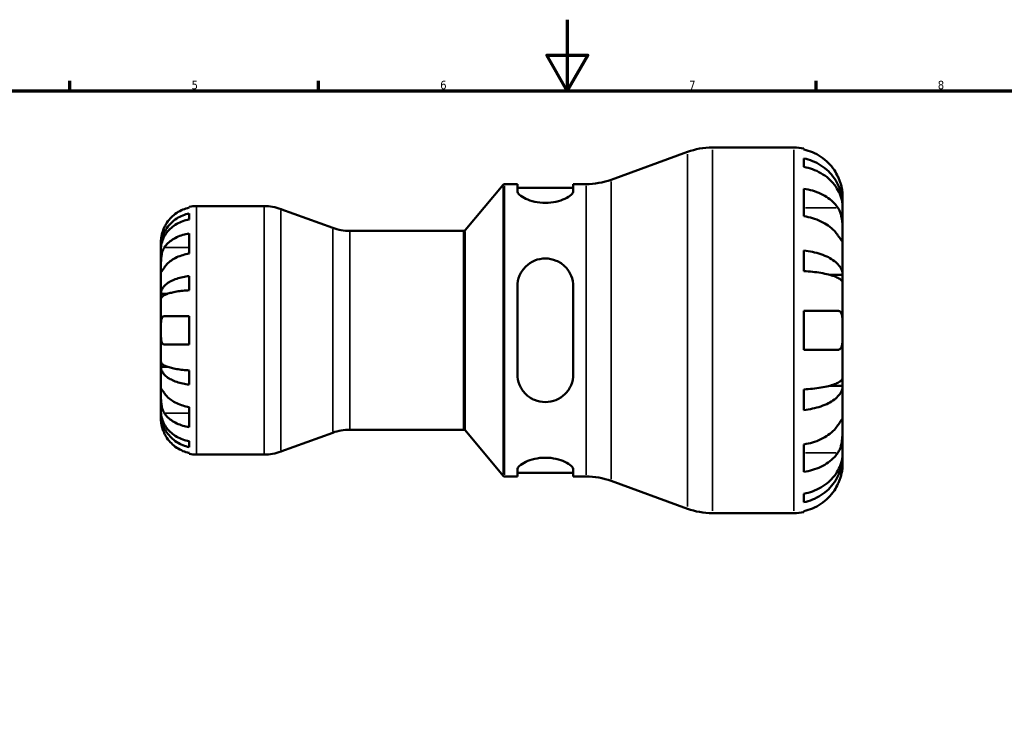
# Model space of a CAD drawing. Header units: millimetres. Extents: x 0 to 903, y -173 to 594.
# Tile 6 of 8: x 266 to 544, y 399 to 594. Entities that reach past the tile are written whole.
import ezdxf

# ---------------------------------------------------------------- set-up
doc = ezdxf.new("R2010")
doc.units = ezdxf.units.MM
for name, color, linetype, lineweight in [('Border (ANSI)', 7, 'Continuous', 70), ('Visible (ANSI)', 7, 'Continuous', 50), ('Visible Narrow (ANSI)', 7, 'Continuous', 35)]:
    doc.layers.add(name, color=color, linetype=linetype, lineweight=lineweight)
doc.styles.add('Note Text (ANSI)', font='tahoma.ttf')

# ---------------------------------------------------------------- blocks, each defined once
blk = doc.blocks.new('Borders Default Border')
at = {"layer": 'Border (ANSI)'}
for p, q in [((280.33, 574), (280.33, 576.8)), ((350.42, 574), (350.42, 576.8)), ((490.58, 574), (490.58, 576.8))]:
    blk.add_line(p, q, dxfattribs=at)
at = {"layer": 'Border (ANSI)', "flags": 128}
for points in [[(420.5, 594), (420.5, 574), (414.73, 584), (426.27, 584), (420.5, 574)], [(20, 20), (20, 574), (821, 574), (821, 20), (20, 20)]]:
    blk.add_lwpolyline(points, dxfattribs=at)
at = {"layer": 'Border (ANSI)', "color": 5, "true_color": 0x0000ff, "char_height": 2.4, "attachment_point": 7, "style": 'Note Text (ANSI)'}
for s, insert in [('5', (314.67, 574.35)), ('6', (384.69, 574.35)), ('7', (454.8, 574.4)), ('8', (524.84, 574.35))]:
    blk.add_mtext(s, dxfattribs=dict(at, insert=insert))

msp = doc.modelspace()

# ---------------------------------------------------------------- linework, layer by layer
at = {"layer": 'Visible (ANSI)'}
for p, q in [((461.35, 557.98), (484.33, 557.98)), ((487.07, 557.71), (487.07, 557.41)), ((432.83, 548.92), (454.3, 556.74)), ((487.07, 554.92), (487.07, 552.52)), ((391.68, 534.66), (402.46, 547.5)), ((402.84, 547.68), (406.44, 547.68)), ((406.44, 547.68), (406.44, 545.78)), ((406.44, 546.65), (422.19, 546.65)), ((422.19, 547.68), (425.78, 547.68)), ((422.19, 545.78), (422.19, 547.68)), ((487.07, 546.37), (487.07, 538.62)), ((498.03, 541.87), (498.03, 544.28)), ((314.03, 541.05), (314.03, 541.28)), ((316.03, 541.48), (335.07, 541.48)), ((498.03, 541.87), (497.99, 541.87)), ((498.03, 540.9), (498.03, 541.87)), ((498.03, 533.21), (498.03, 540.9)), ((314.03, 537.74), (314.03, 539.4)), ((354.45, 535.33), (339.85, 540.64)), ((314.03, 528.1), (314.03, 533.75)), ((359.23, 534.48), (391.3, 534.48)), ((498.03, 522.1), (498.03, 533.21)), ((306.03, 529.87), (306.03, 531.48)), ((306.03, 529.26), (306.03, 529.87)), ((306.03, 529.87), (306.06, 529.87)), ((306.03, 524.16), (306.03, 529.26)), ((487.07, 528.95), (487.07, 523.15)), ((306.03, 516.78), (306.03, 524.16)), ((314.03, 517.77), (314.03, 521.78)), ((498.03, 522.1), (494.43, 522.1)), ((498.03, 519.78), (498.03, 522.1)), ((406.44, 518.84), (406.44, 494.12)), ((422.19, 494.12), (422.19, 518.84)), ((498.03, 506.48), (498.03, 519.78)), ((306.03, 515.31), (306.03, 516.78)), ((306.03, 516.78), (307.94, 516.78)), ((306.03, 506.48), (306.03, 515.31)), ((306.99, 510.48), (314.03, 510.48)), ((314.03, 502.48), (314.03, 510.48)), ((487.07, 511.96), (487.07, 501)), ((487.07, 511.96), (496.73, 511.96)), ((306.03, 497.66), (306.03, 506.48)), ((498.03, 493.19), (498.03, 506.48)), ((314.03, 502.48), (306.99, 502.48)), ((496.73, 501), (487.07, 501)), ((306.03, 496.18), (306.03, 497.66)), ((306.03, 488.8), (306.03, 496.18)), ((306.03, 496.18), (307.94, 496.18)), ((314.03, 491.19), (314.03, 495.2)), ((498.03, 490.86), (498.03, 493.19)), ((306.03, 483.7), (306.03, 488.8)), ((487.07, 489.81), (487.07, 484.02)), ((498.03, 490.86), (494.43, 490.86)), ((498.03, 479.75), (498.03, 490.86)), ((306.03, 483.09), (306.03, 483.7)), ((306.03, 481.48), (306.03, 483.09)), ((306.03, 483.09), (306.06, 483.09)), ((314.03, 479.21), (314.03, 484.87)), ((354.45, 477.64), (339.85, 472.33)), ((359.23, 478.48), (391.3, 478.48)), ((391.68, 478.3), (402.46, 465.46)), ((498.03, 472.06), (498.03, 479.75)), ((314.03, 473.57), (314.03, 475.23)), ((487.07, 474.34), (487.07, 466.59)), ((314.03, 471.68), (314.03, 471.92)), ((316.03, 471.48), (335.07, 471.48)), ((498.03, 471.1), (498.03, 472.06)), ((498.03, 471.1), (497.99, 471.1)), ((498.03, 468.68), (498.03, 471.1)), ((406.44, 467.18), (406.44, 465.28)), ((406.44, 466.31), (422.19, 466.31)), ((422.19, 465.28), (422.19, 467.18)), ((402.84, 465.28), (406.44, 465.28)), ((422.19, 465.28), (425.78, 465.28)), ((432.83, 464.04), (454.3, 456.22)), ((487.07, 460.45), (487.07, 458.05)), ((461.35, 454.98), (484.33, 454.98)), ((487.07, 455.55), (487.07, 455.26))]:
    msp.add_line(p, q, dxfattribs=at)
for centre, radius, start, end in [((461.35, 537.38), 20.6, 90, 110), ((484.33, 544.28), 13.7, 78.463, 90), ((402.84, 547.18), 0.5, 90, 140), ((425.78, 568.28), 20.6, 270, 290), ((316.03, 531.48), 10, 90, 101.537), ((335.07, 527.48), 14, 70, 90), ((359.23, 548.48), 14, 250, 270), ((391.3, 534.98), 0.5, 270, 320), ((359.23, 464.48), 14, 90, 110), ((391.3, 477.98), 0.5, 40, 90), ((316.03, 481.48), 10, 258.463, 270), ((335.07, 485.48), 14, 270, 290), ((402.84, 465.78), 0.5, 220, 270), ((425.78, 444.68), 20.6, 70, 90), ((461.35, 475.58), 20.6, 250, 270), ((484.33, 468.68), 13.7, 270, 281.537)]:
    msp.add_arc(centre, radius, start, end, dxfattribs=at)
for points, knots in [([(496.73, 549.76), (496.45, 550.37), (496.11, 550.99), (495.2, 552.35), (494.61, 553.07), (493.41, 554.27), (492.7, 554.86), (491.17, 555.89), (490.35, 556.32), (488.81, 556.96), (487.95, 557.23), (487.07, 557.41)], [6.701462, 6.701462, 6.701462, 6.701462, 6.895459, 6.895459, 7.150461, 7.150461, 7.404248, 7.404248, 7.658035, 7.658035, 7.904209, 7.904209, 7.904209, 7.904209]), ([(487.07, 554.92), (487.95, 554.74), (488.81, 554.48), (490.35, 553.86), (491.17, 553.45), (492.7, 552.45), (493.42, 551.88), (494.61, 550.72), (495.21, 550.02), (496.23, 548.53), (496.66, 547.74), (497.31, 546.22), (497.59, 545.35), (497.95, 543.59), (498.03, 542.69), (498.03, 541.87)], [0.259915, 0.259915, 0.259915, 0.259915, 0.506624, 0.506624, 0.760331, 0.760331, 1.014038, 1.014038, 1.268393, 1.268393, 1.522747, 1.522747, 1.778036, 1.778036, 2.033325, 2.033325, 2.033325, 2.033325]), ([(498.03, 540.9), (498.03, 541.64), (497.95, 542.44), (497.59, 544.01), (497.31, 544.77), (496.66, 546.13), (496.23, 546.84), (495.21, 548.16), (494.61, 548.78), (493.42, 549.81), (492.7, 550.32), (491.17, 551.21), (490.35, 551.58), (488.81, 552.13), (487.95, 552.36), (487.07, 552.52)], [6.108021, 6.108021, 6.108021, 6.108021, 6.36331, 6.36331, 6.618599, 6.618599, 6.872954, 6.872954, 7.127308, 7.127308, 7.381015, 7.381015, 7.634722, 7.634722, 7.881432, 7.881432, 7.881432, 7.881432]), ([(498.03, 544.28), (498.03, 544.28), (498.03, 544.35), (498.03, 544.61), (498.02, 544.83), (497.97, 545.48), (497.92, 545.97), (497.73, 546.9), (497.63, 547.3), (497.42, 548.04), (497.31, 548.36), (497.06, 549.03), (496.92, 549.37), (496.75, 549.72), (496.74, 549.74), (496.73, 549.76)], [-3.8069636, -3.8069636, -3.8069636, -3.8069636, -3.6614952, -3.6614952, -3.5009101, -3.5009101, -3.2876159, -3.2876159, -3.1467889, -3.1467889, -3.0396524, -3.0396524, -2.9271291, -2.9271291, -2.9205248, -2.9205248, -2.9205248, -2.9205248]), ([(487.07, 546.37), (487.95, 546.24), (488.81, 546.05), (490.35, 545.6), (491.17, 545.29), (492.7, 544.57), (493.41, 544.15), (494.61, 543.3), (495.2, 542.79), (496.11, 541.83), (496.45, 541.39), (496.73, 540.96)], [0.259921, 0.259921, 0.259921, 0.259921, 0.506095, 0.506095, 0.759882, 0.759882, 1.013669, 1.013669, 1.268671, 1.268671, 1.462668, 1.462668, 1.462668, 1.462668]), ([(422.19, 545.78), (422.19, 545.46), (421.98, 545.08), (421.14, 544.28), (420.52, 543.88), (419.12, 543.22), (418.26, 542.91), (416.35, 542.49), (415.31, 542.37), (413.32, 542.37), (412.27, 542.49), (410.37, 542.91), (409.51, 543.22), (408.11, 543.88), (407.48, 544.28), (406.65, 545.08), (406.44, 545.46), (406.44, 545.78)], [1.202621, 1.202621, 1.202621, 1.202621, 1.523562, 1.523562, 1.844502, 1.844502, 2.142598, 2.142598, 2.440693, 2.440693, 2.738789, 2.738789, 3.036885, 3.036885, 3.357825, 3.357825, 3.678765, 3.678765, 3.678765, 3.678765]), ([(314.03, 541.05), (313.39, 540.92), (312.77, 540.72), (311.65, 540.25), (311.05, 539.94), (309.93, 539.19), (309.41, 538.75), (308.54, 537.88), (308.1, 537.35), (307.45, 536.37), (307.2, 535.92), (306.99, 535.48)], [0.1897242, 0.1897242, 0.1897242, 0.1897242, 0.3692652, 0.3692652, 0.5545201, 0.5545201, 0.7397751, 0.7397751, 0.9260791, 0.9260791, 1.0656804, 1.0656804, 1.0656804, 1.0656804]), ([(496.73, 540.96), (496.81, 540.85), (496.88, 540.74), (497.09, 540.35), (497.22, 540.06), (497.47, 539.41), (497.57, 539.05), (497.78, 538.14), (497.87, 537.58), (497.99, 536.32), (498.01, 535.64), (498.04, 534.33), (498.03, 533.72), (498.03, 533.21)], [-0.8825882, -0.8825882, -0.8825882, -0.8825882, -0.8313188, -0.8313188, -0.7175115, -0.7175115, -0.5966372, -0.5966372, -0.4253706, -0.4253706, -0.2174497, -0.2174497, 0, 0, 0, 0]), ([(306.03, 529.87), (306.03, 530.48), (306.09, 531.13), (306.36, 532.42), (306.56, 533.05), (307.03, 534.16), (307.35, 534.74), (308.1, 535.83), (308.53, 536.33), (309.4, 537.18), (309.92, 537.6), (311.04, 538.32), (311.64, 538.63), (312.77, 539.08), (313.39, 539.27), (314.03, 539.4)], [4.459382, 4.459382, 4.459382, 4.459382, 4.64574, 4.64574, 4.832098, 4.832098, 5.017749, 5.017749, 5.2034, 5.2034, 5.388581, 5.388581, 5.573762, 5.573762, 5.753847, 5.753847, 5.753847, 5.753847]), ([(496.73, 533.21), (496.45, 533.64), (496.11, 534.08), (495.2, 535.04), (494.61, 535.55), (493.41, 536.4), (492.7, 536.82), (491.17, 537.54), (490.35, 537.85), (488.81, 538.3), (487.95, 538.49), (487.07, 538.62)], [6.701462, 6.701462, 6.701462, 6.701462, 6.895459, 6.895459, 7.150461, 7.150461, 7.404248, 7.404248, 7.658035, 7.658035, 7.904209, 7.904209, 7.904209, 7.904209]), ([(314.03, 537.74), (313.39, 537.63), (312.77, 537.46), (311.64, 537.05), (311.04, 536.78), (309.92, 536.14), (309.4, 535.76), (308.53, 535.01), (308.1, 534.56), (307.35, 533.59), (307.03, 533.07), (306.56, 532.09), (306.36, 531.53), (306.09, 530.38), (306.03, 529.8), (306.03, 529.26)], [0.189718, 0.189718, 0.189718, 0.189718, 0.369803, 0.369803, 0.554984, 0.554984, 0.740165, 0.740165, 0.925816, 0.925816, 1.111467, 1.111467, 1.297825, 1.297825, 1.484183, 1.484183, 1.484183, 1.484183]), ([(306.99, 535.48), (306.92, 535.34), (306.86, 535.19), (306.7, 534.8), (306.61, 534.57), (306.44, 534.07), (306.37, 533.82), (306.22, 533.22), (306.16, 532.9), (306.07, 532.26), (306.05, 531.98), (306.03, 531.59), (306.03, 531.48), (306.03, 531.48)], [-0.6400853, -0.6400853, -0.6400853, -0.6400853, -0.5922218, -0.5922218, -0.5159504, -0.5159504, -0.4323561, -0.4323561, -0.3086303, -0.3086303, -0.1584496, -0.1584496, 0, 0, 0, 0]), ([(306.99, 529.82), (307.2, 530.12), (307.44, 530.44), (308.09, 531.13), (308.53, 531.5), (309.4, 532.12), (309.92, 532.43), (311.04, 532.96), (311.64, 533.19), (312.76, 533.52), (313.39, 533.66), (314.03, 533.75)], [4.90265, 4.90265, 4.90265, 4.90265, 5.0409421, 5.0409421, 5.2268156, 5.2268156, 5.4125065, 5.4125065, 5.5981974, 5.5981974, 5.7785851, 5.7785851, 5.7785851, 5.7785851]), ([(498.03, 533.21), (498.03, 532.92), (498.03, 532.66), (498.03, 532.2), (498.03, 532.02), (498, 531.69), (497.97, 531.6), (497.85, 531.61), (497.76, 531.7), (497.55, 531.99), (497.44, 532.15), (497.19, 532.52), (497.05, 532.73), (496.85, 533.04), (496.79, 533.12), (496.73, 533.21)], [0, 0, 0, 0, 0.1244062, 0.1244062, 0.2573758, 0.2573758, 0.4364064, 0.4364064, 0.6067469, 0.6067469, 0.7254747, 0.7254747, 0.8401791, 0.8401791, 0.8811518, 0.8811518, 0.8811518, 0.8811518]), ([(306.03, 524.16), (306.03, 524.37), (306.03, 524.6), (306.04, 525.12), (306.04, 525.41), (306.06, 526.12), (306.08, 526.55), (306.16, 527.39), (306.23, 527.79), (306.38, 528.44), (306.46, 528.7), (306.64, 529.17), (306.74, 529.38), (306.89, 529.66), (306.94, 529.74), (306.99, 529.82)], [0, 0, 0, 0, 0.0888491, 0.0888491, 0.1837965, 0.1837965, 0.314197, 0.314197, 0.4378467, 0.4378467, 0.5241128, 0.5241128, 0.6076526, 0.6076526, 0.6434969, 0.6434969, 0.6434969, 0.6434969]), ([(314.03, 528.1), (313.39, 528), (312.77, 527.86), (311.65, 527.53), (311.05, 527.31), (309.93, 526.78), (309.41, 526.47), (308.54, 525.85), (308.1, 525.48), (307.45, 524.78), (307.2, 524.47), (306.99, 524.16)], [0.1897242, 0.1897242, 0.1897242, 0.1897242, 0.3692652, 0.3692652, 0.5545201, 0.5545201, 0.7397751, 0.7397751, 0.9260791, 0.9260791, 1.0656804, 1.0656804, 1.0656804, 1.0656804]), ([(487.07, 528.95), (487.95, 528.85), (488.81, 528.72), (490.35, 528.39), (491.17, 528.17), (492.7, 527.65), (493.42, 527.35), (494.61, 526.74), (495.21, 526.38), (496.23, 525.6), (496.66, 525.18), (497.31, 524.38), (497.59, 523.93), (497.95, 523.01), (498.03, 522.54), (498.03, 522.1)], [0.259915, 0.259915, 0.259915, 0.259915, 0.506624, 0.506624, 0.760331, 0.760331, 1.014038, 1.014038, 1.268393, 1.268393, 1.522747, 1.522747, 1.778036, 1.778036, 2.033325, 2.033325, 2.033325, 2.033325]), ([(306.99, 524.16), (306.94, 524.07), (306.88, 523.99), (306.72, 523.74), (306.62, 523.6), (306.44, 523.34), (306.37, 523.23), (306.22, 523.04), (306.16, 522.98), (306.07, 523), (306.05, 523.1), (306.03, 523.49), (306.03, 523.79), (306.03, 524.16)], [-0.644345, -0.644345, -0.644345, -0.644345, -0.6030859, -0.6030859, -0.5200799, -0.5200799, -0.4327391, -0.4327391, -0.3100066, -0.3100066, -0.15869, -0.15869, 0, 0, 0, 0]), ([(406.44, 518.84), (406.44, 519.86), (406.65, 520.94), (407.48, 522.9), (408.11, 523.79), (409.51, 525.15), (410.37, 525.74), (412.27, 526.52), (413.32, 526.72), (414.31, 526.72), (415.33, 526.72), (416.4, 526.51), (418.33, 525.69), (419.2, 525.09), (420.58, 523.71), (421.18, 522.83), (421.99, 520.9), (422.19, 519.84), (422.19, 518.84)], [-1.238072, -1.238072, -1.238072, -1.238072, -0.917132, -0.917132, -0.596191, -0.596191, -0.298096, -0.298096, 0, 0, 0, 0.304706, 0.304706, 0.609413, 0.609413, 0.923783, 0.923783, 1.238154, 1.238154, 1.238154, 1.238154]), ([(306.03, 516.78), (306.03, 517.1), (306.09, 517.44), (306.36, 518.12), (306.56, 518.45), (307.03, 519.03), (307.35, 519.33), (308.09, 519.9), (308.53, 520.17), (309.4, 520.61), (309.92, 520.83), (311.04, 521.21), (311.64, 521.37), (312.76, 521.61), (313.39, 521.71), (314.03, 521.78)], [4.459383, 4.459383, 4.459383, 4.459383, 4.645546, 4.645546, 4.831709, 4.831709, 5.017166, 5.017166, 5.202624, 5.202624, 5.388, 5.388, 5.573375, 5.573375, 5.75384, 5.75384, 5.75384, 5.75384]), ([(498.03, 519.78), (498.03, 519.99), (497.95, 520.22), (497.59, 520.68), (497.31, 520.9), (496.66, 521.29), (496.23, 521.5), (495.21, 521.88), (494.61, 522.06), (493.42, 522.36), (492.7, 522.51), (491.17, 522.77), (490.35, 522.88), (488.81, 523.04), (487.95, 523.11), (487.07, 523.15)], [6.108021, 6.108021, 6.108021, 6.108021, 6.36331, 6.36331, 6.618599, 6.618599, 6.872954, 6.872954, 7.127308, 7.127308, 7.381015, 7.381015, 7.634722, 7.634722, 7.881432, 7.881432, 7.881432, 7.881432]), ([(314.03, 517.77), (313.39, 517.74), (312.77, 517.69), (311.64, 517.57), (311.04, 517.49), (309.92, 517.3), (309.4, 517.19), (308.53, 516.98), (308.1, 516.85), (307.35, 516.56), (307.03, 516.41), (306.56, 516.13), (306.36, 515.96), (306.09, 515.63), (306.03, 515.46), (306.03, 515.31)], [0.189718, 0.189718, 0.189718, 0.189718, 0.369803, 0.369803, 0.554984, 0.554984, 0.740165, 0.740165, 0.925816, 0.925816, 1.111467, 1.111467, 1.297825, 1.297825, 1.484183, 1.484183, 1.484183, 1.484183]), ([(306.03, 506.48), (306.03, 506.82), (306.03, 507.16), (306.04, 507.84), (306.04, 508.19), (306.07, 508.95), (306.11, 509.34), (306.24, 509.86), (306.31, 510.03), (306.47, 510.26), (306.54, 510.34), (306.72, 510.44), (306.83, 510.47), (306.96, 510.48), (306.97, 510.48), (306.99, 510.48)], [-2.7780414, -2.7780414, -2.7780414, -2.7780414, -2.6767215, -2.6767215, -2.5655813, -2.5655813, -2.4096011, -2.4096011, -2.3051939, -2.3051939, -2.2261755, -2.2261755, -2.1445049, -2.1445049, -2.1308178, -2.1308178, -2.1308178, -2.1308178]), ([(496.73, 511.96), (496.85, 511.96), (496.96, 511.94), (497.17, 511.87), (497.27, 511.82), (497.46, 511.65), (497.55, 511.53), (497.77, 511.1), (497.87, 510.73), (497.99, 509.8), (498.01, 509.22), (498.04, 507.92), (498.03, 507.21), (498.03, 506.48)], [-0.8875052, -0.8875052, -0.8875052, -0.8875052, -0.8017306, -0.8017306, -0.7174906, -0.7174906, -0.6120124, -0.6120124, -0.4235191, -0.4235191, -0.2176208, -0.2176208, 0, 0, 0, 0]), ([(306.99, 502.48), (306.92, 502.48), (306.86, 502.49), (306.7, 502.53), (306.61, 502.58), (306.44, 502.73), (306.37, 502.83), (306.22, 503.16), (306.16, 503.4), (306.07, 504.06), (306.05, 504.48), (306.03, 505.43), (306.03, 505.95), (306.03, 506.48)], [-0.6400853, -0.6400853, -0.6400853, -0.6400853, -0.5922218, -0.5922218, -0.5159504, -0.5159504, -0.4323561, -0.4323561, -0.3086303, -0.3086303, -0.1584496, -0.1584496, 0, 0, 0, 0]), ([(498.03, 506.48), (498.03, 505.97), (498.03, 505.47), (498.03, 504.39), (498.02, 503.83), (497.96, 502.86), (497.91, 502.46), (497.75, 501.83), (497.65, 501.59), (497.44, 501.3), (497.35, 501.21), (497.16, 501.09), (497.06, 501.05), (496.88, 501.01), (496.81, 501), (496.73, 501)], [0, 0, 0, 0, 0.1523969, 0.1523969, 0.3375112, 0.3375112, 0.5056419, 0.5056419, 0.6517024, 0.6517024, 0.7431084, 0.7431084, 0.8255616, 0.8255616, 0.8775474, 0.8775474, 0.8775474, 0.8775474]), ([(306.03, 497.66), (306.03, 497.5), (306.09, 497.33), (306.36, 497), (306.56, 496.84), (307.03, 496.55), (307.35, 496.4), (308.1, 496.12), (308.53, 495.99), (309.4, 495.77), (309.92, 495.66), (311.04, 495.47), (311.64, 495.39), (312.77, 495.28), (313.39, 495.23), (314.03, 495.2)], [4.459383, 4.459383, 4.459383, 4.459383, 4.64574, 4.64574, 4.832098, 4.832098, 5.017749, 5.017749, 5.2034, 5.2034, 5.388581, 5.388581, 5.573762, 5.573762, 5.753847, 5.753847, 5.753847, 5.753847]), ([(314.03, 491.19), (313.39, 491.25), (312.77, 491.35), (311.64, 491.59), (311.04, 491.75), (309.92, 492.13), (309.4, 492.35), (308.53, 492.8), (308.1, 493.06), (307.35, 493.63), (307.03, 493.94), (306.56, 494.52), (306.36, 494.85), (306.09, 495.52), (306.03, 495.87), (306.03, 496.18)], [0.189718, 0.189718, 0.189718, 0.189718, 0.369803, 0.369803, 0.554984, 0.554984, 0.740165, 0.740165, 0.925816, 0.925816, 1.111467, 1.111467, 1.297825, 1.297825, 1.484183, 1.484183, 1.484183, 1.484183]), ([(422.19, 494.12), (422.19, 493.1), (421.98, 492.03), (421.14, 490.06), (420.52, 489.17), (419.12, 487.81), (418.26, 487.23), (416.35, 486.45), (415.31, 486.25), (413.3, 486.25), (412.23, 486.46), (410.29, 487.27), (409.42, 487.87), (408.04, 489.26), (407.44, 490.14), (406.64, 492.07), (406.44, 493.12), (406.44, 494.12)], [1.202621, 1.202621, 1.202621, 1.202621, 1.523562, 1.523562, 1.844502, 1.844502, 2.142598, 2.142598, 2.440693, 2.440693, 2.7454, 2.7454, 3.050106, 3.050106, 3.364477, 3.364477, 3.678847, 3.678847, 3.678847, 3.678847]), ([(487.07, 489.81), (487.95, 489.86), (488.81, 489.93), (490.35, 490.09), (491.17, 490.19), (492.7, 490.45), (493.42, 490.6), (494.61, 490.9), (495.21, 491.08), (496.23, 491.46), (496.66, 491.67), (497.31, 492.06), (497.59, 492.29), (497.95, 492.74), (498.03, 492.98), (498.03, 493.19)], [0.259915, 0.259915, 0.259915, 0.259915, 0.506624, 0.506624, 0.760331, 0.760331, 1.014038, 1.014038, 1.268393, 1.268393, 1.522747, 1.522747, 1.778036, 1.778036, 2.033325, 2.033325, 2.033325, 2.033325]), ([(306.03, 488.8), (306.03, 489.01), (306.03, 489.2), (306.04, 489.53), (306.04, 489.66), (306.06, 489.9), (306.08, 489.98), (306.16, 489.98), (306.23, 489.92), (306.38, 489.71), (306.46, 489.6), (306.64, 489.34), (306.74, 489.19), (306.89, 488.96), (306.94, 488.88), (306.99, 488.8)], [0, 0, 0, 0, 0.0888491, 0.0888491, 0.1837965, 0.1837965, 0.314197, 0.314197, 0.4378467, 0.4378467, 0.5241128, 0.5241128, 0.6076526, 0.6076526, 0.6434969, 0.6434969, 0.6434969, 0.6434969]), ([(306.99, 483.15), (306.94, 483.24), (306.88, 483.33), (306.72, 483.62), (306.62, 483.84), (306.44, 484.31), (306.37, 484.57), (306.22, 485.23), (306.16, 485.63), (306.07, 486.54), (306.05, 487.03), (306.03, 487.99), (306.03, 488.43), (306.03, 488.8)], [-0.644345, -0.644345, -0.644345, -0.644345, -0.6030859, -0.6030859, -0.5200799, -0.5200799, -0.4327391, -0.4327391, -0.3100066, -0.3100066, -0.15869, -0.15869, 0, 0, 0, 0]), ([(306.99, 488.8), (307.2, 488.49), (307.45, 488.18), (308.1, 487.48), (308.54, 487.11), (309.41, 486.49), (309.93, 486.18), (311.05, 485.65), (311.65, 485.43), (312.77, 485.1), (313.39, 484.96), (314.03, 484.87)], [4.9026438, 4.9026438, 4.9026438, 4.9026438, 5.0422451, 5.0422451, 5.2285491, 5.2285491, 5.4138041, 5.4138041, 5.599059, 5.599059, 5.7785999, 5.7785999, 5.7785999, 5.7785999]), ([(498.03, 490.86), (498.03, 490.43), (497.95, 489.96), (497.59, 489.03), (497.31, 488.58), (496.66, 487.78), (496.23, 487.37), (495.21, 486.59), (494.61, 486.22), (493.42, 485.61), (492.7, 485.31), (491.17, 484.79), (490.35, 484.57), (488.81, 484.25), (487.95, 484.11), (487.07, 484.02)], [6.108021, 6.108021, 6.108021, 6.108021, 6.36331, 6.36331, 6.618599, 6.618599, 6.872953, 6.872953, 7.127308, 7.127308, 7.381015, 7.381015, 7.634722, 7.634722, 7.881432, 7.881432, 7.881432, 7.881432]), ([(306.03, 483.7), (306.03, 483.17), (306.09, 482.58), (306.36, 481.44), (306.56, 480.88), (307.03, 479.89), (307.35, 479.37), (308.1, 478.4), (308.53, 477.96), (309.4, 477.2), (309.92, 476.83), (311.04, 476.18), (311.64, 475.91), (312.77, 475.51), (313.39, 475.34), (314.03, 475.23)], [4.459382, 4.459382, 4.459382, 4.459382, 4.64574, 4.64574, 4.832098, 4.832098, 5.017749, 5.017749, 5.2034, 5.2034, 5.388581, 5.388581, 5.573762, 5.573762, 5.753847, 5.753847, 5.753847, 5.753847]), ([(314.03, 473.57), (313.39, 473.69), (312.76, 473.88), (311.64, 474.34), (311.04, 474.64), (309.92, 475.37), (309.4, 475.79), (308.53, 476.64), (308.09, 477.14), (307.35, 478.23), (307.03, 478.81), (306.56, 479.92), (306.36, 480.55), (306.09, 481.83), (306.03, 482.49), (306.03, 483.09)], [0.189726, 0.189726, 0.189726, 0.189726, 0.37019, 0.37019, 0.555566, 0.555566, 0.740942, 0.740942, 0.926399, 0.926399, 1.111857, 1.111857, 1.29802, 1.29802, 1.484183, 1.484183, 1.484183, 1.484183]), ([(314.03, 479.21), (313.39, 479.3), (312.76, 479.44), (311.64, 479.78), (311.04, 480), (309.92, 480.53), (309.4, 480.84), (308.53, 481.46), (308.09, 481.83), (307.44, 482.53), (307.2, 482.84), (306.99, 483.15)], [0.1897409, 0.1897409, 0.1897409, 0.1897409, 0.3701287, 0.3701287, 0.5558196, 0.5558196, 0.7415105, 0.7415105, 0.927384, 0.927384, 1.0656761, 1.0656761, 1.0656761, 1.0656761]), ([(306.03, 481.48), (306.03, 481.48), (306.03, 481.43), (306.04, 481.21), (306.04, 481.02), (306.09, 480.55), (306.12, 480.27), (306.23, 479.68), (306.31, 479.37), (306.46, 478.86), (306.52, 478.65), (306.66, 478.26), (306.74, 478.07), (306.87, 477.75), (306.93, 477.61), (306.99, 477.48)], [0, 0, 0, 0, 0.1127497, 0.1127497, 0.240462, 0.240462, 0.3630761, 0.3630761, 0.4698265, 0.4698265, 0.5368083, 0.5368083, 0.5973812, 0.5973812, 0.6407273, 0.6407273, 0.6407273, 0.6407273]), ([(496.73, 479.75), (496.81, 479.86), (496.88, 479.97), (497.09, 480.29), (497.22, 480.5), (497.47, 480.86), (497.57, 481.01), (497.78, 481.29), (497.87, 481.37), (497.99, 481.35), (498.01, 481.21), (498.04, 480.67), (498.03, 480.27), (498.03, 479.75)], [-0.8825882, -0.8825882, -0.8825882, -0.8825882, -0.8313188, -0.8313188, -0.7175115, -0.7175115, -0.5966372, -0.5966372, -0.4253706, -0.4253706, -0.2174497, -0.2174497, 0, 0, 0, 0]), ([(306.99, 477.48), (307.2, 477.04), (307.45, 476.6), (308.1, 475.61), (308.54, 475.09), (309.41, 474.21), (309.93, 473.78), (311.05, 473.03), (311.65, 472.71), (312.77, 472.24), (313.39, 472.05), (314.03, 471.92)], [4.9026438, 4.9026438, 4.9026438, 4.9026438, 5.0422451, 5.0422451, 5.2285491, 5.2285491, 5.4138041, 5.4138041, 5.599059, 5.599059, 5.7785999, 5.7785999, 5.7785999, 5.7785999]), ([(487.07, 474.34), (487.95, 474.47), (488.81, 474.66), (490.35, 475.12), (491.17, 475.42), (492.7, 476.15), (493.41, 476.57), (494.61, 477.42), (495.2, 477.93), (496.11, 478.89), (496.45, 479.32), (496.73, 479.75)], [0.259921, 0.259921, 0.259921, 0.259921, 0.506095, 0.506095, 0.759882, 0.759882, 1.013669, 1.013669, 1.268671, 1.268671, 1.462668, 1.462668, 1.462668, 1.462668]), ([(498.03, 479.75), (498.03, 479.46), (498.03, 479.13), (498.03, 478.41), (498.03, 478), (498, 477.02), (497.97, 476.43), (497.85, 475.27), (497.76, 474.71), (497.55, 473.82), (497.44, 473.47), (497.19, 472.83), (497.05, 472.54), (496.85, 472.18), (496.79, 472.09), (496.73, 472)], [0, 0, 0, 0, 0.1244062, 0.1244062, 0.2573758, 0.2573758, 0.4364064, 0.4364064, 0.6067469, 0.6067469, 0.7254747, 0.7254747, 0.8401791, 0.8401791, 0.8811518, 0.8811518, 0.8811518, 0.8811518]), ([(487.07, 460.45), (487.95, 460.6), (488.81, 460.84), (490.35, 461.39), (491.17, 461.76), (492.7, 462.64), (493.42, 463.15), (494.61, 464.19), (495.21, 464.8), (496.23, 466.13), (496.66, 466.84), (497.31, 468.19), (497.59, 468.96), (497.95, 470.53), (498.03, 471.33), (498.03, 472.06)], [0.259915, 0.259915, 0.259915, 0.259915, 0.506624, 0.506624, 0.760331, 0.760331, 1.014038, 1.014038, 1.268393, 1.268393, 1.522747, 1.522747, 1.778036, 1.778036, 2.033325, 2.033325, 2.033325, 2.033325]), ([(496.73, 472), (496.45, 471.57), (496.11, 471.14), (495.2, 470.18), (494.61, 469.67), (493.41, 468.82), (492.7, 468.4), (491.17, 467.67), (490.35, 467.37), (488.81, 466.91), (487.95, 466.72), (487.07, 466.59)], [6.701463, 6.701463, 6.701463, 6.701463, 6.895461, 6.895461, 7.150463, 7.150463, 7.404249, 7.404249, 7.658036, 7.658036, 7.904211, 7.904211, 7.904211, 7.904211]), ([(406.44, 467.18), (406.44, 467.5), (406.65, 467.89), (407.48, 468.68), (408.11, 469.09), (409.51, 469.75), (410.37, 470.05), (412.27, 470.48), (413.32, 470.59), (414.31, 470.59), (415.31, 470.59), (416.35, 470.48), (418.26, 470.05), (419.12, 469.75), (420.52, 469.09), (421.14, 468.68), (421.98, 467.89), (422.19, 467.5), (422.19, 467.18)], [-1.238072, -1.238072, -1.238072, -1.238072, -0.917132, -0.917132, -0.596191, -0.596191, -0.298096, -0.298096, 0, 0, 0, 0.298096, 0.298096, 0.596191, 0.596191, 0.917132, 0.917132, 1.238072, 1.238072, 1.238072, 1.238072]), ([(498.03, 471.1), (498.03, 470.27), (497.95, 469.37), (497.59, 467.61), (497.31, 466.75), (496.66, 465.23), (496.23, 464.43), (495.21, 462.94), (494.61, 462.25), (493.42, 461.09), (492.7, 460.51), (491.17, 459.52), (490.35, 459.1), (488.81, 458.48), (487.95, 458.22), (487.07, 458.05)], [6.108021, 6.108021, 6.108021, 6.108021, 6.36331, 6.36331, 6.618599, 6.618599, 6.872954, 6.872954, 7.127308, 7.127308, 7.381015, 7.381015, 7.634722, 7.634722, 7.881432, 7.881432, 7.881432, 7.881432]), ([(496.73, 463.2), (496.82, 463.39), (496.91, 463.58), (497.12, 464.1), (497.24, 464.42), (497.47, 465.09), (497.57, 465.44), (497.78, 466.27), (497.87, 466.73), (497.99, 467.61), (498.01, 467.99), (498.04, 468.54), (498.03, 468.68), (498.03, 468.68)], [-0.8764491, -0.8764491, -0.8764491, -0.8764491, -0.8146322, -0.8146322, -0.7114626, -0.7114626, -0.5965347, -0.5965347, -0.4233389, -0.4233389, -0.2170999, -0.2170999, 0, 0, 0, 0]), ([(487.07, 455.55), (487.95, 455.73), (488.81, 456), (490.35, 456.64), (491.17, 457.07), (492.7, 458.1), (493.41, 458.7), (494.61, 459.9), (495.2, 460.62), (496.11, 461.98), (496.45, 462.59), (496.73, 463.2)], [0.259921, 0.259921, 0.259921, 0.259921, 0.506095, 0.506095, 0.759882, 0.759882, 1.013669, 1.013669, 1.268671, 1.268671, 1.462668, 1.462668, 1.462668, 1.462668])]:
    msp.add_open_spline(points, degree=3, knots=knots, dxfattribs=at)
at = {"layer": 'Visible Narrow (ANSI)'}
for p, q in [((454.3, 456.84), (454.3, 556.12)), ((461.35, 557.35), (461.35, 455.62)), ((484.33, 455.62), (484.33, 557.35)), ((402.46, 465.97), (402.46, 547)), ((402.84, 547.18), (402.84, 465.79)), ((425.78, 465.79), (425.78, 547.18)), ((432.83, 548.4), (432.83, 464.56)), ((316.03, 471.91), (316.03, 541.05)), ((335.07, 471.91), (335.07, 541.05)), ((496.25, 540.96), (487.56, 540.96)), ((339.85, 540.22), (339.85, 472.75)), ((354.45, 477.99), (354.45, 534.97)), ((359.23, 534.14), (359.23, 478.83)), ((391.3, 478.83), (391.3, 534.14)), ((391.68, 534.31), (391.68, 478.65)), ((307.35, 529.82), (313.68, 529.82)), ((307.35, 483.15), (313.68, 483.15)), ((496.25, 472), (487.56, 472))]:
    msp.add_line(p, q, dxfattribs=at)

# ---------------------------------------------------------------- block references
msp.add_blockref('Borders Default Border', (0, 0))

doc.saveas('drawing.dxf')
